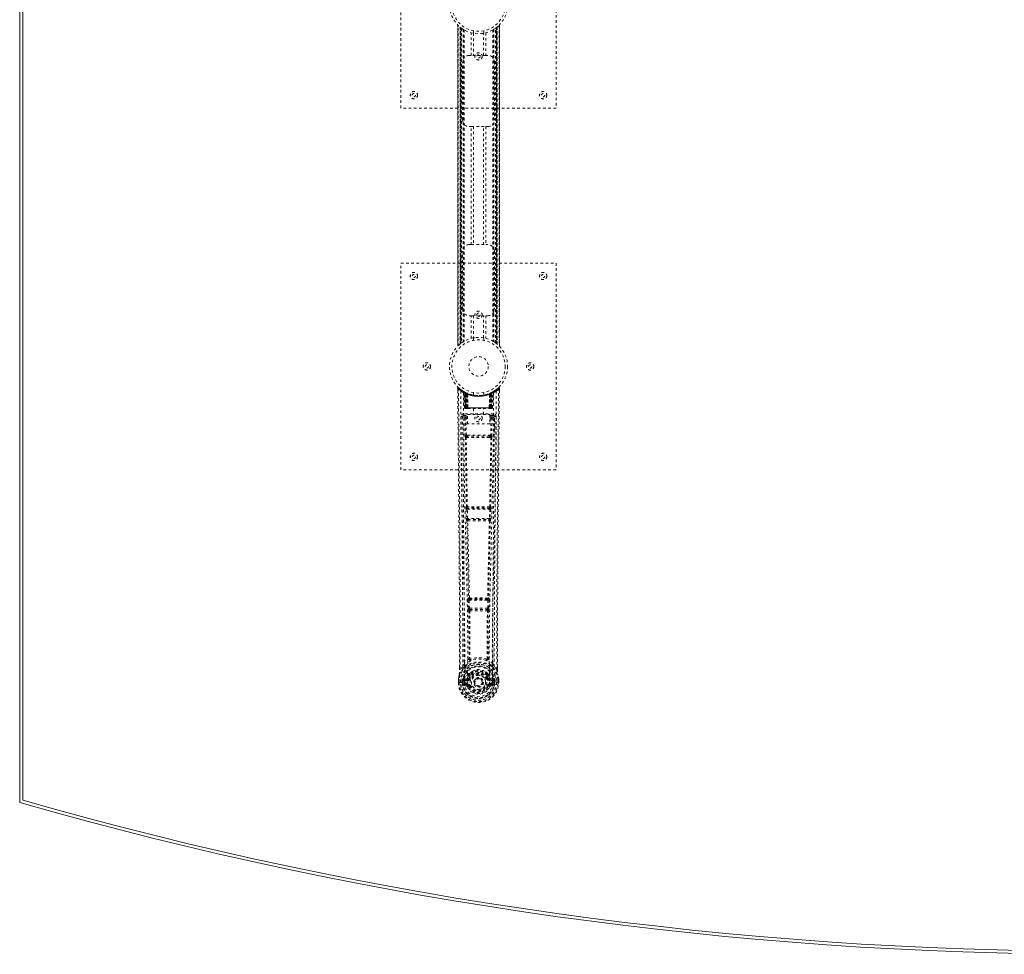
# Model space of a CAD drawing. Header units: inches. Extents: x 20.7 to 104.2, y 28.9 to 88.4.
# Tile 1 of 4: x 20.7 to 58.7, y 28.9 to 65. Entities that reach past the tile are written whole.
import ezdxf

# ---------------------------------------------------------------- set-up
doc = ezdxf.new("R2010")
doc.units = ezdxf.units.IN
doc.header["$MEASUREMENT"] = 0
doc.linetypes.add('SLD-Dashed', pattern=[0.075, 0.05, -0.025])
doc.linetypes.add('SLD-Solid', pattern=[0])

msp = doc.modelspace()

# ---------------------------------------------------------------- linework, layer by layer
at = {"color": 7, "linetype": 'SLD-Solid', "lineweight": 15}
for p, q in [((20.658, 34.752), (20.658, 82.502)), ((20.776, 34.841), (20.776, 82.413)), ((20.776, 82.413), (20.776, 34.841))]:
    msp.add_line(p, q, dxfattribs=at)
at = {"color": 7, "linetype": 'SLD-Dashed', "lineweight": 0}
for p, q in [((35.408, 61.627), (35.408, 69.627)), ((41.408, 69.627), (41.408, 61.627)), ((37.603, 64.842), (37.603, 52.412)), ((37.603, 52.413), (37.603, 64.841)), ((37.603, 64.841), (37.604, 64.84)), ((37.603, 64.84), (37.603, 52.413)), ((37.615, 52.425), (37.615, 64.829)), ((37.698, 64.754), (37.693, 64.758)), ((37.693, 52.495), (37.693, 64.758)), ((37.693, 64.758), (37.693, 52.495)), ((37.698, 64.754), (37.698, 52.499)), ((37.699, 64.753), (37.699, 52.5)), ((37.738, 64.723), (37.702, 64.751)), ((37.702, 52.503), (37.702, 64.751)), ((37.702, 64.751), (37.702, 52.503)), ((39.114, 64.751), (39.114, 52.503)), ((39.114, 52.503), (39.114, 64.751)), ((39.123, 64.758), (39.118, 64.754)), ((39.118, 52.499), (39.118, 64.754)), ((39.123, 64.758), (39.123, 52.495)), ((39.123, 52.495), (39.123, 64.758)), ((39.201, 64.829), (39.201, 52.425)), ((39.213, 52.411), (39.213, 64.842)), ((39.213, 64.841), (39.213, 52.413)), ((39.213, 52.413), (39.213, 64.84)), ((37.713, 52.512), (37.713, 64.742)), ((37.718, 52.515), (37.718, 64.739)), ((37.72, 64.737), (37.72, 52.517)), ((37.722, 64.735), (37.722, 52.518)), ((37.744, 64.719), (37.744, 52.535)), ((37.81, 64.674), (37.805, 64.677)), ((37.81, 64.674), (37.81, 52.58)), ((37.835, 64.659), (37.835, 52.595)), ((37.853, 64.648), (37.853, 52.605)), ((38.127, 63.662), (38.127, 64.538)), ((38.208, 64.616), (38.208, 64.519)), ((38.211, 64.519), (38.211, 63.662)), ((38.606, 63.662), (38.606, 64.519)), ((38.608, 64.519), (38.608, 64.616)), ((38.69, 64.538), (38.69, 63.662)), ((38.963, 64.648), (38.963, 52.605)), ((38.981, 64.659), (38.981, 52.595)), ((39.006, 64.674), (39.006, 52.58)), ((39.064, 52.541), (39.064, 64.713)), ((39.094, 52.518), (39.094, 64.735)), ((39.097, 52.517), (39.097, 64.737)), ((39.098, 64.739), (39.098, 52.515)), ((39.1, 64.739), (39.1, 52.514)), ((39.109, 52.507), (39.109, 64.747)), ((38.043, 63.662), (38.127, 63.662)), ((38.69, 63.662), (38.127, 63.662)), ((38.69, 63.662), (38.773, 63.662)), ((37.793, 61.162), (37.793, 63.412)), ((39.023, 63.412), (39.023, 61.162)), ((41.408, 61.627), (35.408, 61.627)), ((38.127, 60.912), (38.043, 60.912)), ((38.127, 56.342), (38.127, 60.912)), ((38.127, 60.912), (38.69, 60.912)), ((38.211, 60.912), (38.211, 56.342)), ((38.606, 56.342), (38.606, 60.912)), ((38.69, 60.912), (38.69, 56.342)), ((38.773, 60.912), (38.69, 60.912)), ((37.793, 53.842), (37.793, 56.092)), ((38.043, 56.342), (38.127, 56.342)), ((38.127, 56.342), (38.69, 56.342)), ((38.69, 56.342), (38.773, 56.342)), ((39.023, 56.092), (39.023, 53.842)), ((35.408, 55.627), (41.408, 55.627)), ((35.408, 47.627), (35.408, 55.627)), ((41.408, 55.627), (41.408, 47.627)), ((38.127, 53.592), (38.043, 53.592)), ((38.127, 52.716), (38.127, 53.592)), ((38.127, 53.592), (38.69, 53.592)), ((38.211, 53.592), (38.211, 52.734)), ((38.606, 52.734), (38.606, 53.592)), ((38.69, 53.592), (38.69, 52.716)), ((38.773, 53.592), (38.69, 53.592)), ((38.208, 52.734), (38.208, 52.638)), ((38.608, 52.638), (38.608, 52.734)), ((39.006, 52.58), (39.011, 52.576)), ((37.693, 52.495), (37.698, 52.499)), ((39.078, 52.53), (39.114, 52.503)), ((39.213, 52.413), (39.212, 52.413)), ((37.601, 50.768), (37.602, 50.684)), ((37.839, 50.653), (37.826, 50.661)), ((38.99, 50.661), (38.977, 50.653)), ((39.054, 50.703), (38.994, 50.666)), ((39.165, 50.791), (39.063, 50.71)), ((39.215, 50.768), (39.185, 50.769)), ((39.214, 50.683), (39.215, 50.768)), ((37.854, 50.628), (37.841, 50.637)), ((37.862, 50.031), (37.841, 50.637)), ((37.875, 50.031), (37.854, 50.628)), ((37.924, 50.609), (37.858, 50.643)), ((37.873, 50.621), (37.896, 50.027)), ((37.941, 50.582), (37.873, 50.618)), ((37.893, 50.031), (37.873, 50.618)), ((37.9, 50.588), (37.913, 50.614)), ((37.9, 50.588), (37.901, 50.031)), ((37.906, 50.585), (37.9, 50.588)), ((37.906, 50.585), (37.918, 50.611)), ((37.906, 50.031), (37.906, 50.585)), ((37.913, 50.614), (37.918, 50.611)), ((37.914, 50.581), (37.926, 50.608)), ((37.914, 50.031), (37.914, 50.581)), ((37.918, 50.579), (37.93, 50.606)), ((37.918, 50.579), (37.918, 50.031)), ((37.925, 50.608), (37.924, 50.609)), ((37.93, 50.606), (37.926, 50.608)), ((37.932, 50.573), (37.944, 50.599)), ((37.932, 50.573), (37.933, 50.031)), ((37.936, 50.571), (37.948, 50.598)), ((37.936, 50.031), (37.936, 50.571)), ((37.941, 50.582), (37.942, 50.582)), ((37.96, 50.031), (37.941, 50.582)), ((37.942, 50.582), (37.962, 50.031)), ((37.944, 50.599), (37.948, 50.598)), ((37.987, 50.553), (37.985, 50.554)), ((37.99, 50.029), (37.985, 50.554)), ((37.987, 50.553), (37.992, 50.031)), ((37.991, 50.579), (37.988, 50.58)), ((38.208, 50.616), (38.208, 50.519)), ((38.608, 50.519), (38.608, 50.616)), ((38.824, 50.031), (38.829, 50.553)), ((38.828, 50.581), (38.825, 50.579)), ((38.831, 50.554), (38.826, 50.029)), ((38.831, 50.554), (38.829, 50.553)), ((38.855, 50.031), (38.874, 50.582)), ((38.875, 50.582), (38.856, 50.031)), ((38.868, 50.598), (38.88, 50.571)), ((38.872, 50.599), (38.898, 50.612)), ((38.872, 50.599), (38.884, 50.573)), ((38.874, 50.582), (38.875, 50.582)), ((38.943, 50.618), (38.875, 50.582)), ((38.88, 50.571), (38.88, 50.031)), ((38.883, 50.031), (38.884, 50.573)), ((38.89, 50.608), (38.886, 50.606)), ((38.886, 50.606), (38.898, 50.579)), ((38.89, 50.608), (38.902, 50.581)), ((38.892, 50.609), (38.891, 50.608)), ((38.958, 50.643), (38.892, 50.609)), ((38.898, 50.611), (38.903, 50.614)), ((38.898, 50.611), (38.911, 50.585)), ((38.898, 50.031), (38.898, 50.579)), ((38.902, 50.581), (38.902, 50.031)), ((38.903, 50.614), (38.912, 50.618)), ((38.903, 50.614), (38.916, 50.588)), ((38.916, 50.588), (38.911, 50.585)), ((38.911, 50.585), (38.911, 50.031)), ((38.916, 50.031), (38.916, 50.588)), ((38.92, 50.027), (38.943, 50.621)), ((38.923, 50.031), (38.943, 50.618)), ((38.936, 50.612), (38.931, 50.613)), ((38.941, 50.031), (38.962, 50.628)), ((38.954, 50.031), (38.976, 50.637)), ((38.976, 50.637), (38.962, 50.628)), ((37.862, 50.031), (37.875, 50.031)), ((37.901, 50.031), (37.862, 50.031)), ((37.875, 50.031), (37.914, 50.031)), ((37.888, 50.003), (37.892, 50.002)), ((37.893, 50.031), (37.96, 50.031)), ((37.894, 50.002), (37.893, 50.002)), ((37.901, 50.002), (37.906, 50.002)), ((37.905, 50.002), (37.915, 50.002)), ((38.911, 50.031), (37.906, 50.031)), ((37.915, 50.002), (37.919, 50.002)), ((37.918, 50.031), (38.898, 50.031)), ((37.923, 50.002), (37.99, 50.002)), ((37.933, 50.031), (37.936, 50.031)), ((38.88, 50.031), (37.936, 50.031)), ((37.962, 50.031), (37.96, 50.031)), ((37.99, 50.029), (37.992, 50.031)), ((37.992, 50.031), (38.824, 50.031)), ((37.992, 50.002), (38.824, 50.002)), ((38.213, 50.002), (38.213, 49.769)), ((38.603, 49.769), (38.603, 50.002)), ((38.824, 50.031), (38.826, 50.029)), ((38.826, 50.002), (38.893, 50.002)), ((38.856, 50.031), (38.855, 50.031)), ((38.856, 50.031), (38.923, 50.031)), ((38.88, 50.031), (38.883, 50.031)), ((38.897, 50.002), (38.901, 50.002)), ((38.901, 50.002), (38.911, 50.002)), ((38.902, 50.031), (38.941, 50.031)), ((38.91, 50.002), (38.915, 50.002)), ((38.915, 50.002), (38.915, 50.004)), ((38.954, 50.031), (38.916, 50.031)), ((38.923, 50.002), (38.922, 50.002)), ((38.924, 50.002), (38.928, 50.002)), ((38.941, 50.031), (38.954, 50.031)), ((37.795, 49.705), (37.791, 49.687)), ((37.792, 49.695), (37.792, 49.685)), ((37.792, 49.685), (37.792, 49.683)), ((37.792, 49.684), (37.799, 48.87)), ((37.836, 49.793), (37.836, 49.733)), ((38.98, 49.793), (37.836, 49.793)), ((37.836, 49.733), (37.984, 49.733)), ((37.884, 49.63), (37.891, 48.97)), ((37.884, 49.63), (37.929, 49.63)), ((37.929, 49.675), (37.929, 49.63)), ((37.984, 49.675), (37.929, 49.675)), ((37.936, 48.97), (37.929, 49.63)), ((37.984, 49.63), (37.929, 49.63)), ((37.984, 49.769), (38.845, 49.769)), ((37.984, 49.403), (37.984, 49.769)), ((38.845, 49.769), (38.845, 49.403)), ((38.845, 49.733), (38.98, 49.733)), ((38.845, 49.675), (38.888, 49.675)), ((38.845, 49.63), (38.888, 49.63)), ((38.888, 49.63), (38.881, 48.97)), ((38.888, 49.675), (38.888, 49.63)), ((38.932, 49.63), (38.925, 48.97)), ((38.98, 49.733), (38.98, 49.793)), ((39.017, 48.87), (39.024, 49.684)), ((39.025, 49.687), (39.021, 49.705)), ((39.024, 49.685), (39.024, 49.695)), ((39.024, 49.683), (39.024, 49.685)), ((38.845, 49.403), (37.984, 49.403)), ((37.933, 48.88), (37.982, 48.879)), ((38.881, 48.97), (37.936, 48.97)), ((37.992, 48.926), (37.945, 48.926)), ((38.824, 48.926), (37.992, 48.926)), ((38.872, 48.926), (38.824, 48.926)), ((38.834, 48.879), (38.883, 48.88)), ((41.408, 47.627), (35.408, 47.627)), ((37.928, 46.099), (37.939, 45.746)), ((37.941, 46.191), (37.935, 46.189)), ((37.973, 46.1), (38.843, 46.1)), ((37.984, 45.748), (37.973, 46.1)), ((37.98, 46.145), (37.986, 46.148)), ((38.836, 46.145), (37.98, 46.145)), ((38.83, 46.148), (38.836, 46.145)), ((38.843, 46.1), (38.833, 45.748)), ((38.881, 46.189), (38.875, 46.191)), ((38.888, 46.099), (38.877, 45.746)), ((38.833, 45.748), (37.984, 45.748)), ((37.952, 45.656), (37.953, 45.656)), ((37.997, 45.702), (37.997, 45.703)), ((37.997, 45.703), (38.819, 45.703)), ((38.819, 45.703), (38.819, 45.702)), ((38.863, 45.656), (38.864, 45.656)), ((38.02, 42.67), (38.008, 42.666)), ((38.796, 42.67), (38.808, 42.666)), ((37.998, 42.577), (38.01, 42.268)), ((38.042, 42.578), (38.774, 42.578)), ((38.054, 42.269), (38.042, 42.578)), ((38.052, 42.623), (38.065, 42.627)), ((38.764, 42.623), (38.052, 42.623)), ((38.751, 42.627), (38.764, 42.623)), ((38.774, 42.578), (38.762, 42.269)), ((38.819, 42.577), (38.807, 42.268)), ((38.01, 42.268), (38.012, 42.234)), ((38.028, 42.178), (38.029, 42.177)), ((38.762, 42.269), (38.054, 42.269)), ((38.073, 42.224), (38.072, 42.225)), ((38.072, 42.225), (38.744, 42.225)), ((38.744, 42.225), (38.743, 42.224)), ((38.787, 42.177), (38.788, 42.178)), ((38.807, 42.268), (38.804, 42.234)), ((37.797, 40.012), (37.701, 39.896)), ((37.797, 40.012), (37.857, 40.124)), ((38.96, 40.124), (39.019, 40.012)), ((39.115, 39.896), (39.019, 40.012)), ((39.144, 39.896), (39.143, 39.997)), ((39.145, 39.895), (39.145, 39.997)), ((37.671, 39.895), (37.671, 39.984)), ((37.673, 39.985), (37.673, 39.896)), ((38.037, 39.708), (38.036, 39.686)), ((38.044, 39.736), (38.055, 39.754)), ((38.06, 39.703), (38.06, 39.681)), ((38.756, 39.681), (38.756, 39.703)), ((38.761, 39.754), (38.773, 39.736)), ((38.779, 39.708), (38.78, 39.686)), ((37.628, 39.396), (37.629, 39.513)), ((37.628, 39.396), (37.632, 39.396)), ((37.629, 39.517), (37.629, 39.513)), ((37.63, 39.513), (37.63, 39.395)), ((37.632, 39.396), (37.686, 39.396)), ((37.659, 39.513), (37.658, 39.397)), ((37.686, 39.396), (37.709, 39.396)), ((37.709, 39.396), (37.714, 39.396)), ((37.714, 39.396), (37.865, 39.396)), ((37.78, 39.469), (37.78, 39.47)), ((37.78, 39.397), (37.78, 39.469)), ((37.78, 39.397), (37.78, 39.397)), ((37.809, 39.468), (37.809, 39.397)), ((37.815, 39.397), (37.809, 39.397)), ((37.81, 39.469), (37.815, 39.488)), ((37.815, 39.488), (37.815, 39.475)), ((37.815, 39.475), (37.815, 39.397)), ((37.824, 39.516), (37.821, 39.512)), ((37.824, 39.516), (37.835, 39.527)), ((37.833, 39.276), (37.951, 39.252)), ((37.95, 39.548), (37.835, 39.527)), ((37.835, 39.527), (37.835, 39.527)), ((37.835, 39.527), (37.835, 39.527)), ((37.85, 39.494), (37.979, 39.519)), ((37.85, 39.494), (37.85, 39.464)), ((37.979, 39.494), (37.85, 39.494)), ((37.979, 39.464), (37.85, 39.464)), ((37.863, 39.342), (37.863, 39.312)), ((37.863, 39.342), (37.979, 39.342)), ((37.979, 39.291), (37.863, 39.312)), ((37.863, 39.312), (37.979, 39.312)), ((37.865, 39.396), (37.865, 39.396)), ((37.979, 39.519), (37.979, 39.494)), ((37.979, 39.464), (37.979, 39.494)), ((37.979, 39.342), (37.979, 39.312)), ((37.979, 39.291), (37.979, 39.312)), ((38.027, 39.548), (38.034, 39.56)), ((38.034, 39.56), (38.061, 39.548)), ((38.039, 39.248), (38.035, 39.256)), ((38.061, 39.257), (38.039, 39.248)), ((38.252, 39.403), (38.252, 39.418)), ((38.252, 39.394), (38.252, 39.403)), ((38.755, 39.548), (38.782, 39.56)), ((38.777, 39.248), (38.755, 39.257)), ((38.781, 39.256), (38.777, 39.248)), ((38.832, 39.225), (38.777, 39.248)), ((38.782, 39.56), (38.789, 39.548)), ((38.837, 39.519), (38.966, 39.494)), ((38.837, 39.519), (38.837, 39.494)), ((38.966, 39.494), (38.837, 39.494)), ((38.837, 39.464), (38.837, 39.494)), ((38.966, 39.464), (38.837, 39.464)), ((38.837, 39.342), (38.837, 39.312)), ((38.837, 39.342), (38.953, 39.342)), ((38.953, 39.312), (38.837, 39.291)), ((38.837, 39.291), (38.837, 39.312)), ((38.837, 39.312), (38.953, 39.312)), ((38.865, 39.252), (38.984, 39.276)), ((38.981, 39.527), (38.866, 39.548)), ((38.951, 39.396), (39.102, 39.396)), ((38.953, 39.312), (38.953, 39.342)), ((38.966, 39.464), (38.966, 39.494)), ((38.981, 39.527), (38.992, 39.516)), ((38.995, 39.512), (38.992, 39.516)), ((39.001, 39.488), (39.001, 39.475)), ((39.006, 39.469), (39.001, 39.488)), ((39.001, 39.475), (39.001, 39.397)), ((39.001, 39.397), (39.007, 39.397)), ((39.036, 39.47), (39.007, 39.468)), ((39.007, 39.397), (39.007, 39.468)), ((39.036, 39.47), (39.036, 39.469)), ((39.036, 39.469), (39.037, 39.397)), ((39.102, 39.396), (39.108, 39.396)), ((39.108, 39.396), (39.131, 39.396)), ((39.131, 39.396), (39.184, 39.396)), ((39.158, 39.397), (39.158, 39.513)), ((39.184, 39.396), (39.188, 39.396)), ((39.187, 39.395), (39.186, 39.513)), ((39.187, 39.513), (39.187, 39.517)), ((39.188, 39.396), (39.187, 39.513))]:
    msp.add_line(p, q, dxfattribs=at)
at = {"color": 7, "linetype": 'SLD-Dashed', "lineweight": 0, "flags": 128}
for points in [[(37.713, 64.742), (37.703, 64.751), (37.697, 64.755)], [(38.214, 64.519), (38.212, 64.519), (38.211, 64.519)], [(38.606, 64.519), (38.595, 64.517), (38.586, 64.516)], [(38.211, 52.734), (38.222, 52.736), (38.247, 52.74)], [(38.602, 52.735), (38.604, 52.735), (38.606, 52.734)], [(37.698, 52.499), (37.704, 52.504), (37.713, 52.512)], [(37.601, 50.768), (37.602, 50.768), (37.604, 50.768), (37.61, 50.769), (37.62, 50.769), (37.625, 50.768), (37.631, 50.769)], [(37.671, 39.984), (37.669, 42.613), (37.651, 45.331), (37.627, 48.049), (37.601, 50.768)], [(37.65, 50.788), (37.643, 50.792), (37.635, 50.795), (37.626, 50.795), (37.618, 50.794), (37.612, 50.79), (37.606, 50.785), (37.603, 50.778), (37.602, 50.771)], [(37.631, 50.769), (37.639, 50.777), (37.646, 50.784), (37.65, 50.789), (37.651, 50.791)], [(37.701, 39.896), (37.702, 40.635), (37.702, 41.415), (37.7, 42.238), (37.696, 43.103), (37.692, 43.9), (37.686, 44.73), (37.685, 44.92), (37.683, 45.113), (37.682, 45.307), (37.681, 45.44), (37.68, 45.57), (37.678, 45.705), (37.677, 45.847), (37.673, 46.3), (37.669, 46.805), (37.663, 47.36), (37.66, 47.711), (37.656, 48.084), (37.653, 48.486), (37.649, 48.862), (37.644, 49.353), (37.64, 49.789), (37.637, 50.17), (37.634, 50.497), (37.631, 50.769)], [(37.72, 50.675), (37.726, 49.084), (37.744, 47.495), (37.774, 45.908), (37.812, 44.326), (37.842, 43.086), (37.865, 41.85), (37.875, 40.62), (37.865, 39.396)], [(39.096, 50.675), (39.091, 49.084), (39.072, 47.495), (39.042, 45.908), (39.004, 44.326), (38.974, 43.086), (38.951, 41.85), (38.941, 40.62), (38.951, 39.396)], [(39.115, 39.896), (39.114, 40.71), (39.114, 41.559), (39.117, 42.443), (39.12, 43.245), (39.123, 43.763), (39.127, 44.305), (39.131, 44.871), (39.136, 45.434), (39.14, 45.922), (39.145, 46.569), (39.152, 47.257), (39.159, 47.987), (39.165, 48.663), (39.185, 50.769)], [(39.145, 39.997), (39.147, 42.613), (39.165, 45.329), (39.189, 48.051), (39.215, 50.768)], [(39.212, 50.768), (39.21, 50.776), (39.207, 50.784), (39.201, 50.79), (39.195, 50.795), (39.188, 50.798), (39.181, 50.798), (39.173, 50.796), (39.167, 50.792)], [(37.829, 50.619), (37.835, 49.033), (37.856, 47.448), (37.889, 45.866), (37.929, 44.287), (37.961, 43.05), (37.985, 41.816), (37.995, 40.588), (37.982, 39.366)], [(37.834, 50.654), (37.841, 50.643), (37.845, 50.629)], [(37.841, 50.642), (37.842, 50.637), (37.842, 50.635)], [(37.872, 50.625), (37.873, 50.619), (37.873, 50.618)], [(37.874, 50.634), (37.88, 50.63), (37.913, 50.614)], [(38.987, 50.619), (38.981, 49.033), (38.96, 47.448), (38.927, 45.866), (38.887, 44.287), (38.855, 43.05), (38.831, 41.816), (38.822, 40.588), (38.834, 39.366)], [(37.933, 50.031), (37.925, 50.031), (37.917, 50.031), (37.91, 50.031), (37.904, 50.031), (37.899, 50.031), (37.896, 50.031), (37.894, 50.031), (37.893, 50.031)], [(37.893, 50.031), (37.894, 50.024), (37.895, 50.022)], [(37.907, 50.002), (37.907, 50.002), (37.908, 50.002), (37.911, 50.003), (37.915, 50.004)], [(37.922, 50.002), (37.924, 50.002), (37.925, 50.002)], [(37.962, 50.031), (37.965, 50.021), (37.972, 50.012)], [(37.99, 50.029), (37.975, 50.015), (37.972, 50.012)], [(38.826, 50.029), (38.841, 50.015), (38.844, 50.012)], [(38.844, 50.012), (38.851, 50.021), (38.855, 50.031)], [(38.923, 50.031), (38.922, 50.031), (38.921, 50.031), (38.917, 50.031), (38.912, 50.031), (38.906, 50.031), (38.899, 50.031), (38.891, 50.031), (38.883, 50.031)], [(38.902, 50.004), (38.906, 50.003), (38.908, 50.002), (38.909, 50.002), (38.909, 50.002)], [(37.731, 49.687), (37.735, 49.311), (37.739, 48.882), (37.744, 48.412), (37.748, 47.987), (37.75, 47.765), (37.752, 47.542), (37.754, 47.32), (37.757, 47.067), (37.759, 46.812), (37.761, 46.565), (37.766, 46.061), (37.77, 45.593), (37.774, 45.161), (37.778, 44.739), (37.781, 44.249), (37.787, 43.408), (37.792, 42.56), (37.796, 41.682), (37.797, 40.828), (37.797, 40.012)], [(37.791, 49.687), (37.815, 49.659), (37.884, 49.63)], [(37.791, 49.687), (37.822, 46.499), (37.848, 43.311), (37.857, 40.124)], [(37.929, 49.675), (37.86, 49.704), (37.836, 49.733)], [(38.98, 49.733), (38.957, 49.704), (38.888, 49.675)], [(38.932, 49.63), (38.928, 49.63), (38.918, 49.63), (38.904, 49.63), (38.888, 49.63)], [(38.932, 49.63), (39.001, 49.659), (39.022, 49.684)], [(38.96, 40.124), (38.968, 43.311), (38.994, 46.499), (39.025, 49.687)], [(39.019, 40.012), (39.019, 40.752), (39.02, 41.524), (39.023, 42.327), (39.027, 43.093), (39.032, 43.868), (39.038, 44.644), (39.044, 45.4), (39.051, 46.126), (39.057, 46.801), (39.064, 47.558), (39.071, 48.267), (39.078, 48.965), (39.085, 49.687)], [(37.936, 48.97), (37.92, 48.97), (37.906, 48.97), (37.895, 48.97), (37.891, 48.97)], [(37.9, 48.882), (37.917, 47.536), (37.941, 46.191)], [(37.975, 46.189), (37.95, 47.534), (37.933, 48.88)], [(38.834, 48.879), (38.623, 48.879), (38.408, 48.879), (38.194, 48.879), (37.982, 48.879)], [(38.824, 48.926), (38.62, 48.926), (38.414, 48.926), (38.202, 48.926), (37.992, 48.926)], [(38.883, 48.88), (38.866, 47.534), (38.841, 46.189)], [(38.872, 48.926), (38.888, 48.922), (38.899, 48.915)], [(38.916, 48.882), (38.899, 47.536), (38.875, 46.191)], [(38.925, 48.97), (38.921, 48.97), (38.911, 48.97), (38.896, 48.97), (38.881, 48.97)], [(37.973, 46.1), (37.965, 46.1), (37.957, 46.1), (37.949, 46.099), (37.943, 46.099), (37.937, 46.099), (37.933, 46.099), (37.93, 46.099), (37.928, 46.099)], [(38.888, 46.099), (38.886, 46.099), (38.883, 46.099), (38.879, 46.099), (38.873, 46.099), (38.867, 46.099), (38.859, 46.1), (38.852, 46.1), (38.843, 46.1)], [(37.984, 45.748), (37.975, 45.747), (37.968, 45.747), (37.96, 45.747), (37.954, 45.747), (37.948, 45.746), (37.944, 45.746), (37.941, 45.746), (37.939, 45.746)], [(37.939, 45.746), (37.941, 45.713), (37.941, 45.711)], [(38.877, 45.746), (38.876, 45.746), (38.872, 45.746), (38.868, 45.746), (38.862, 45.747), (38.856, 45.747), (38.849, 45.747), (38.841, 45.747), (38.833, 45.748)], [(38.877, 45.746), (38.875, 45.713), (38.875, 45.711)], [(37.953, 45.656), (37.988, 44.161), (38.02, 42.67)], [(38.056, 42.666), (38.023, 44.157), (37.987, 45.653)], [(38.829, 45.653), (38.793, 44.157), (38.76, 42.666)], [(38.863, 45.656), (38.828, 44.161), (38.796, 42.67)], [(38.859, 45.676), (38.86, 45.674), (38.863, 45.656)], [(38.042, 42.578), (38.034, 42.578), (38.026, 42.578), (38.019, 42.577), (38.013, 42.577), (38.007, 42.577), (38.003, 42.577), (37.999, 42.577), (37.998, 42.577)], [(38.042, 42.578), (38.042, 42.587), (38.042, 42.595), (38.044, 42.609), (38.047, 42.619), (38.052, 42.623)], [(38.764, 42.623), (38.769, 42.619), (38.773, 42.609), (38.774, 42.595), (38.775, 42.587), (38.774, 42.578)], [(38.819, 42.577), (38.817, 42.577), (38.813, 42.577), (38.809, 42.577), (38.803, 42.577), (38.797, 42.577), (38.79, 42.578), (38.782, 42.578), (38.774, 42.578)], [(38.054, 42.269), (38.046, 42.269), (38.038, 42.269), (38.031, 42.269), (38.025, 42.268), (38.019, 42.268), (38.015, 42.268), (38.012, 42.268), (38.01, 42.268)], [(38.029, 42.177), (38.04, 41.246), (38.04, 40.317)], [(38.065, 42.172), (38.075, 41.24), (38.076, 40.31)], [(38.74, 40.31), (38.741, 41.24), (38.751, 42.172)], [(38.762, 42.269), (38.761, 42.261), (38.76, 42.252), (38.755, 42.238), (38.75, 42.228), (38.747, 42.226), (38.745, 42.225), (38.744, 42.225)], [(38.807, 42.268), (38.802, 42.268), (38.791, 42.268), (38.777, 42.269), (38.762, 42.269)], [(38.787, 42.177), (38.777, 41.246), (38.776, 40.317)], [(38.038, 40.308), (37.941, 40.222), (37.857, 40.124)], [(37.95, 40.075), (37.944, 40.069), (37.935, 40.06)], [(38.038, 40.308), (38.04, 40.298), (38.045, 40.289), (38.051, 40.283), (38.059, 40.28), (38.067, 40.28), (38.074, 40.283), (38.081, 40.29), (38.086, 40.299)], [(38.076, 40.31), (38.076, 40.308), (38.077, 40.306), (38.08, 40.303), (38.086, 40.299)], [(38.73, 40.299), (38.737, 40.303), (38.739, 40.306), (38.74, 40.308), (38.74, 40.31)], [(38.73, 40.299), (38.735, 40.29), (38.742, 40.283), (38.75, 40.28), (38.758, 40.28), (38.765, 40.283), (38.771, 40.289), (38.776, 40.298), (38.778, 40.308)], [(38.96, 40.124), (38.875, 40.222), (38.778, 40.308)], [(38.881, 40.06), (38.872, 40.069), (38.867, 40.075)], [(37.659, 39.694), (37.643, 39.615), (37.629, 39.517)], [(37.629, 39.513), (37.642, 39.608), (37.658, 39.683)], [(37.659, 39.694), (37.658, 39.688), (37.658, 39.683)], [(37.839, 39.972), (37.739, 39.848), (37.659, 39.694)], [(37.701, 39.896), (37.695, 39.896), (37.689, 39.896), (37.683, 39.896), (37.678, 39.896), (37.674, 39.896), (37.672, 39.896), (37.671, 39.895), (37.671, 39.895)], [(38.036, 39.686), (38.006, 39.635), (37.977, 39.571)], [(38.181, 39.839), (38.13, 39.813), (38.055, 39.754)], [(38.761, 39.754), (38.686, 39.813), (38.635, 39.839)], [(38.782, 39.56), (38.756, 39.62), (38.727, 39.668)], [(38.78, 39.686), (38.811, 39.635), (38.839, 39.571)], [(38.977, 39.972), (39.077, 39.848), (39.157, 39.694)], [(39.145, 39.895), (39.145, 39.895), (39.144, 39.896), (39.142, 39.896), (39.138, 39.896), (39.133, 39.896), (39.127, 39.896), (39.121, 39.896), (39.115, 39.896)], [(39.159, 39.683), (39.158, 39.688), (39.157, 39.694)], [(39.187, 39.517), (39.175, 39.605), (39.157, 39.694)], [(39.187, 39.513), (39.174, 39.608), (39.159, 39.683)], [(37.658, 39.397), (37.652, 39.397), (37.646, 39.397), (37.64, 39.396), (37.635, 39.396), (37.632, 39.396), (37.629, 39.396), (37.628, 39.396), (37.628, 39.396)], [(37.629, 39.517), (37.63, 39.517), (37.632, 39.516), (37.635, 39.516), (37.638, 39.515), (37.643, 39.515), (37.648, 39.514), (37.653, 39.513), (37.659, 39.513)], [(37.629, 39.513), (37.629, 39.513), (37.63, 39.513), (37.632, 39.513), (37.636, 39.513), (37.64, 39.513), (37.646, 39.513), (37.652, 39.513), (37.659, 39.513)], [(37.78, 39.47), (37.79, 39.469), (37.799, 39.469), (37.806, 39.468), (37.809, 39.468)], [(37.809, 39.397), (37.806, 39.397), (37.799, 39.397), (37.79, 39.397), (37.78, 39.397)], [(37.809, 39.468), (37.81, 39.468), (37.81, 39.469)], [(37.85, 39.464), (37.831, 39.467), (37.815, 39.475)], [(37.82, 39.324), (37.84, 39.337), (37.863, 39.342)], [(37.977, 39.571), (37.964, 39.553), (37.95, 39.548)], [(38.834, 39.366), (38.828, 39.288), (38.806, 39.213), (38.766, 39.143), (38.713, 39.082), (38.647, 39.033), (38.572, 38.996), (38.492, 38.974), (38.408, 38.966), (38.324, 38.974), (38.244, 38.996), (38.169, 39.033), (38.104, 39.082), (38.05, 39.143), (38.011, 39.213), (37.988, 39.288), (37.982, 39.366)], [(38.089, 39.537), (38.084, 39.539), (38.079, 39.541), (38.074, 39.543), (38.07, 39.545), (38.066, 39.546), (38.064, 39.547), (38.062, 39.548), (38.061, 39.548)], [(38.089, 39.269), (38.084, 39.267), (38.079, 39.265), (38.074, 39.263), (38.07, 39.261), (38.066, 39.259), (38.064, 39.258), (38.062, 39.258), (38.061, 39.257)], [(38.354, 39.55), (38.396, 39.559), (38.412, 39.559)], [(38.727, 39.537), (38.732, 39.539), (38.737, 39.541), (38.742, 39.543), (38.746, 39.545), (38.75, 39.546), (38.752, 39.547), (38.754, 39.548), (38.755, 39.548)], [(38.727, 39.269), (38.732, 39.267), (38.737, 39.265), (38.742, 39.263), (38.746, 39.261), (38.75, 39.259), (38.752, 39.258), (38.754, 39.258), (38.755, 39.257)], [(38.839, 39.571), (38.852, 39.553), (38.866, 39.548)], [(38.953, 39.342), (38.977, 39.337), (38.996, 39.324)], [(39.001, 39.475), (38.985, 39.467), (38.966, 39.464)], [(39.006, 39.469), (39.007, 39.468), (39.007, 39.468)], [(39.187, 39.517), (39.186, 39.517), (39.184, 39.516), (39.181, 39.516), (39.178, 39.515), (39.173, 39.515), (39.168, 39.514), (39.163, 39.513), (39.158, 39.513)], [(39.158, 39.513), (39.164, 39.513), (39.17, 39.513), (39.176, 39.513), (39.18, 39.513), (39.184, 39.513), (39.186, 39.513), (39.188, 39.513), (39.187, 39.513)], [(39.188, 39.396), (39.188, 39.396), (39.187, 39.396), (39.184, 39.396), (39.181, 39.396), (39.176, 39.396), (39.171, 39.397), (39.164, 39.397), (39.158, 39.397)]]:
    msp.add_lwpolyline(points, dxfattribs=at)
at = {"color": 7, "linetype": 'SLD-Dashed', "lineweight": 0}
for centre, radius in [((38.408, 65.627), 1.125), ((38.408, 65.627), 1.03), ((38.408, 63.627), 0.141), ((38.408, 63.627), 0.0625), ((35.908, 62.127), 0.141), ((35.908, 62.127), 0.0625), ((40.908, 62.127), 0.141), ((40.908, 62.127), 0.0625), ((35.908, 55.127), 0.141), ((40.908, 55.127), 0.141), ((35.908, 55.127), 0.0625), ((40.908, 55.127), 0.0625), ((38.408, 53.627), 0.141), ((38.408, 53.627), 0.0625), ((38.408, 51.627), 1.125), ((38.408, 51.627), 1.03), ((38.408, 51.627), 0.376), ((36.408, 51.627), 0.14), ((36.408, 51.627), 0.0625), ((40.408, 51.627), 0.141), ((40.408, 51.627), 0.0625), ((38.408, 49.627), 0.141), ((38.408, 49.627), 0.0625), ((35.908, 48.127), 0.141), ((35.908, 48.127), 0.0625), ((40.908, 48.127), 0.141), ((40.908, 48.127), 0.0625), ((38.408, 39.403), 0.7), ((38.408, 39.403), 0.69), ((38.408, 39.403), 0.623), ((38.408, 39.403), 0.32), ((38.408, 39.403), 0.275), ((38.408, 39.403), 0.188), ((38.408, 39.403), 0.157), ((38.408, 39.403), 0.142), ((38.408, 39.403), 0.139), ((38.408, 39.403), 0.138)]:
    msp.add_circle(centre, radius, dxfattribs=at)
for centre, radius, start, end in [((38.471, 65.689), 1.214, 224.3398, 225.1481), ((38.373, 65.582), 1.068, 231.0729, 232.4386), ((38.392, 65.647), 1.151, 307.6073, 308.8747), ((38.429, 65.603), 1.093, 307.6194, 315.7576), ((38.391, 65.649), 1.153, 307.9403, 309.4438), ((38.408, 65.627), 1.125, 232.2637, 239.383), ((38.407, 65.626), 1.124, 237.8627, 240.4254), ((38.409, 65.626), 1.124, 299.5744, 302.1375), ((38.043, 63.412), 0.25, 90, 180), ((38.773, 63.412), 0.25, 0, 90), ((38.043, 61.162), 0.25, 180, 270), ((38.773, 61.162), 0.25, 270, 0), ((38.043, 56.092), 0.25, 90, 180), ((38.773, 56.092), 0.25, 0, 90), ((38.043, 53.842), 0.25, 180, 270), ((38.773, 53.842), 0.25, 270, 0), ((38.409, 51.625), 1.127, 119.5784, 122.1335), ((38.412, 51.633), 1.118, 57.8562, 60.4319), ((38.408, 51.627), 1.125, 52.2652, 59.3823), ((38.386, 51.652), 1.092, 127.614, 135.7629), ((38.397, 51.641), 1.107, 127.5853, 128.9021), ((38.388, 51.601), 1.158, 51.1297, 52.3894), ((38.308, 51.527), 1.266, 44.3572, 45.132), ((37.631, 50.769), 0.03, 47.848, 180.5292), ((38.402, 51.661), 1.2, 228.1041, 235.3369), ((38.408, 51.627), 1.158, 227.8714, 312.1369), ((38.404, 51.621), 1.12, 227.8958, 235.3632), ((37.75, 50.675), 0.03, 55.9279, 179.7336), ((38.394, 51.862), 1.366, 240.4187, 245.5467), ((38.408, 51.627), 1.127, 235.3416, 240.474), ((37.811, 50.635), 0.03, 1.9798, 58.9227), ((38.403, 51.618), 1.117, 238.9198, 239.808), ((37.791, 50.6), 0.0707, 31.4602, 58.8912), ((38.408, 51.627), 1.128, 299.5264, 304.6566), ((39.006, 50.635), 0.03, 121.088, 178.0095), ((38.423, 51.86), 1.364, 294.449, 299.5855), ((38.412, 51.621), 1.12, 304.6385, 312.1017), ((39.066, 50.675), 0.03, 0.2586, 124.0775), ((38.41, 51.667), 1.206, 304.6792, 311.8728), ((39.185, 50.769), 0.03, 359.4695, 132.1513), ((39.128, 50.738), 0.0643, 28.7316, 55.6703), ((37.87, 50.607), 0.0429, 114.1634, 162.9969), ((38.408, 51.659), 1.19, 240.8801, 299.1199), ((37.824, 50.627), 0.0299, 1.8981, 59.7031), ((38.327, 51.485), 0.965, 239.6287, 242.5153), ((38.418, 51.648), 1.153, 239.9238, 243.9573), ((38.398, 51.261), 0.837, 228.2585, 233.5281), ((38.408, 51.627), 1.127, 240.4732, 299.5268), ((38.385, 51.241), 0.811, 229.0934, 234.4531), ((37.843, 50.617), 0.03, 16.8797, 61.2388), ((37.843, 50.617), 0.0299, 1.8016, 60.7461), ((38.402, 51.614), 1.113, 240.7493, 245.7404), ((38.396, 51.25), 0.821, 230.3925, 235.5903), ((38.408, 51.626), 1.155, 244.2142, 295.7858), ((38.408, 51.626), 1.155, 244.9104, 295.0896), ((37.911, 50.582), 0.0297, 1.4735, 64.4787), ((37.913, 50.581), 0.0297, 1.4764, 64.5493), ((38.408, 51.626), 1.155, 245.8865, 294.1135), ((38.366, 51.181), 0.734, 234.7592, 238.7639), ((37.959, 50.57), 0.0311, 328.3237, 19.6376), ((37.958, 50.57), 0.0345, 328.9447, 15.169), ((38.408, 51.59), 1.12, 247.9256, 292.0744), ((38.858, 50.57), 0.0345, 164.832, 211.0445), ((38.857, 50.57), 0.031, 160.2249, 211.6852), ((38.452, 51.179), 0.731, 301.234, 305.2485), ((38.517, 51.391), 0.868, 293.5573, 295.4839), ((38.927, 50.505), 0.109, 91.2481, 120.4794), ((38.903, 50.581), 0.0297, 115.4507, 178.5236), ((38.905, 50.582), 0.0297, 115.5233, 178.5246), ((38.427, 51.24), 0.809, 304.3711, 309.6461), ((38.435, 51.236), 0.804, 305.5232, 310.9303), ((38.959, 50.486), 0.137, 89.408, 113.514), ((38.418, 51.261), 0.838, 306.475, 311.7406), ((38.973, 50.617), 0.0299, 119.2502, 178.1942), ((38.555, 51.373), 0.834, 298.7931, 300.3536), ((38.992, 50.627), 0.0299, 120.3019, 178.0969), ((38.946, 50.607), 0.0429, 17.0133, 65.8232), ((37.892, 50.032), 0.03, 181.9988, 269.9951), ((37.893, 50.032), 0.0305, 182.353, 249.3806), ((37.905, 50.032), 0.03, 181.9809, 246.5604), ((37.906, 50.033), 0.0315, 237.9447, 270.6795), ((37.923, 50.032), 0.03, 181.9302, 269.938), ((37.921, 49.891), 0.114, 100.0907, 103.9727), ((38.719, 50.027), 0.818, 179.7658, 181.6405), ((38.312, 50.024), 0.407, 178.9911, 183.0706), ((38.336, 50.024), 0.422, 179.0353, 182.9706), ((38.343, 50.024), 0.425, 179.0509, 182.9551), ((38.375, 50.024), 0.442, 179.0835, 182.8389), ((38.378, 50.024), 0.442, 179.0789, 182.8342), ((37.99, 50.032), 0.0299, 181.8008, 269.8108), ((37.992, 50.028), 0.0265, 218.3736, 269.3829), ((38.824, 50.028), 0.0266, 270.8027, 321.446), ((38.826, 50.032), 0.0299, 270.1893, 358.2037), ((38.435, 50.024), 0.446, 357.1813, 0.9056), ((38.442, 50.024), 0.442, 357.1658, 0.9211), ((38.888, 50.037), 0.0353, 261.812, 350.679), ((38.893, 50.032), 0.03, 270.0645, 358.0673), ((38.476, 50.024), 0.422, 357.0374, 0.9659), ((38.053, 50.028), 0.849, 358.4132, 0.2206), ((38.504, 50.024), 0.407, 356.9213, 0.9985), ((38.911, 50.033), 0.0314, 269.3019, 302.3815), ((38.894, 49.888), 0.118, 75.8798, 79.5824), ((38.911, 50.032), 0.03, 293.5023, 358.0113), ((38.924, 50.032), 0.03, 270.0048, 358.0058), ((38.923, 50.032), 0.0305, 290.7111, 357.6425), ((37.836, 49.688), 0.105, 89.9135, 180.6402), ((37.773, 46.827), 2.86, 89.64, 90.8418), ((37.836, 49.688), 0.045, 90.0224, 157.9872), ((37.929, 49.63), 0.0451, 90.4275, 180.3564), ((38.887, 49.63), 0.0451, 359.6144, 89.5765), ((38.98, 49.688), 0.105, 359.3659, 90.0803), ((38.98, 49.688), 0.045, 22.0107, 89.9768), ((39.043, 46.812), 2.875, 89.1624, 90.358), ((38.18, 48.957), 0.289, 177.3486, 195.0233), ((37.946, 48.881), 0.0456, 91.9238, 179), ((37.926, 49.138), 0.258, 264.2217, 271.5598), ((38.008, 48.887), 0.075, 148.0045, 184.807), ((38.012, 48.963), 0.0773, 174.5352, 208.3813), ((38.046, 48.89), 0.0652, 146.4388, 189.4343), ((38.77, 48.89), 0.0652, 350.5528, 33.5385), ((38.804, 48.963), 0.0773, 331.6217, 5.4606), ((38.807, 48.886), 0.0757, 355.3516, 31.8355), ((38.89, 49.138), 0.258, 268.4469, 275.7757), ((38.877, 48.883), 0.0384, 357.0771, 55.3643), ((38.636, 48.957), 0.289, 344.982, 2.6462), ((38.148, 46.126), 0.222, 163.6404, 187.1209), ((37.98, 46.19), 0.0451, 181.9441, 269.4404), ((37.986, 46.193), 0.0451, 181.9661, 269.4266), ((37.967, 46.324), 0.136, 258.8585, 273.2839), ((38.031, 46.114), 0.0601, 148.6009, 193.096), ((38.408, 10.055), 36.136, 89.3136, 90.6865), ((38.032, 46.182), 0.057, 172.6062, 216.4924), ((38.408, 13.125), 33.026, 89.2675, 90.7325), ((38.83, 46.193), 0.0451, 270.5802, 358.0286), ((38.785, 46.182), 0.0567, 323.3937, 7.5085), ((38.836, 46.19), 0.0451, 270.5553, 358.0602), ((38.785, 46.114), 0.0601, 346.892, 31.4111), ((38.849, 46.325), 0.136, 266.7424, 281.1118), ((38.668, 46.126), 0.222, 352.8819, 16.3598), ((38.059, 45.707), 0.118, 177.9901, 205.3629), ((38.046, 45.742), 0.0626, 174.4764, 218.4603), ((38.77, 45.742), 0.0626, 321.5425, 5.5207), ((38.757, 45.707), 0.118, 334.6466, 2.0163), ((37.997, 45.657), 0.0451, 90.6353, 181.6251), ((37.998, 45.657), 0.0451, 90.6367, 181.6266), ((37.979, 45.776), 0.123, 257.6603, 273.6565), ((38.056, 45.664), 0.0697, 146.9388, 189.0803), ((38.408, 79.227), 33.576, 269.2814, 270.7186), ((38.408, 79.051), 33.351, 269.2944, 270.7056), ((38.819, 45.657), 0.0451, 358.3765, 89.366), ((38.819, 45.659), 0.0433, 22.7805, 90.2169), ((38.76, 45.664), 0.0697, 350.9133, 33.0676), ((38.837, 45.778), 0.125, 266.4433, 282.2399), ((38.16, 42.604), 0.165, 157.6371, 189.4025), ((38.053, 42.668), 0.0451, 182.4899, 269.1367), ((38.066, 42.672), 0.0451, 182.5988, 269.107), ((38.05, 42.758), 0.092, 251.4663, 273.9895), ((38.408, 5.639), 37.028, 89.4553, 90.5445), ((38.117, 42.659), 0.0612, 173.9377, 211.5389), ((38.751, 42.672), 0.0451, 270.8959, 357.3983), ((38.7, 42.659), 0.0607, 328.3045, 6.2255), ((38.766, 42.757), 0.0919, 266.0221, 288.5458), ((38.763, 42.668), 0.0451, 270.8621, 357.5114), ((38.656, 42.604), 0.165, 350.5912, 22.3691), ((38.408, 9.736), 32.893, 89.4021, 90.5979), ((38.105, 42.23), 0.0933, 177.5335, 214.1341), ((38.073, 42.179), 0.0451, 91.0432, 182.1427), ((38.074, 42.179), 0.0451, 91.0455, 182.1521), ((38.059, 42.26), 0.088, 250.2499, 273.952), ((38.113, 42.267), 0.0588, 177.8327, 226.6341), ((38.151, 42.185), 0.0872, 153.1884, 188.1949), ((38.408, 74.907), 32.736, 269.3991, 270.6007), ((38.408, 75.592), 33.37, 269.4251, 270.5749), ((38.742, 42.179), 0.0451, 357.8519, 88.955), ((38.665, 42.185), 0.0873, 351.8103, 26.8115), ((38.743, 42.179), 0.0451, 357.8529, 88.9612), ((38.757, 42.261), 0.0889, 266.1801, 289.6217), ((38.711, 42.23), 0.0933, 325.8676, 2.4616), ((38.408, 39.403), 0.787, 8.3239, 171.6761), ((38.408, 39.403), 0.758, 8.3239, 171.6761), ((38.408, 39.403), 0.632, 6.0643, 173.9357), ((38.26, 40.46), 0.644, 224.0892, 229.2599), ((38.408, 39.403), 0.602, 6.2697, 173.7303), ((39.383, 38.397), 2.205, 131.0581, 134.4297), ((37.917, 40.127), 0.0608, 182.381, 301.9692), ((38.676, 39.565), 0.888, 129.1314, 144.9697), ((38.026, 40.316), 0.0143, 327.5511, 3.3602), ((38.099, 40.312), 0.0608, 183.669, 286.5449), ((38.073, 40.389), 0.0795, 246.0519, 272.5057), ((38.408, 39.389), 0.965, 70.5267, 109.4745), ((38.163, 40.317), 0.0786, 193.3277, 233.7393), ((38.408, 39.462), 0.844, 69.7725, 110.2275), ((38.717, 40.312), 0.0608, 253.4562, 356.3316), ((38.653, 40.317), 0.0786, 306.2634, 346.6696), ((38.14, 39.565), 0.888, 35.0301, 50.8696), ((38.743, 40.389), 0.0795, 267.4944, 293.9493), ((38.79, 40.316), 0.0143, 176.6398, 212.4489), ((38.899, 40.127), 0.0608, 238.0295, 357.6204), ((37.434, 38.398), 2.204, 45.5693, 48.943), ((38.557, 40.46), 0.644, 310.7414, 315.9125), ((36.47, 39.867), 1.202, 351.1876, 1.3423), ((34.079, 40.536), 3.678, 346.7626, 349.9879), ((38.272, 39.312), 0.491, 116.1264, 155.5128), ((38.215, 39.307), 0.44, 113.9353, 149.9018), ((38.474, 39.407), 0.465, 145.8399, 160.7925), ((38.067, 39.689), 0.0305, 185.6316, 316.0649), ((38.058, 39.732), 0.0504, 244.227, 271.7486), ((38.081, 39.712), 0.0444, 147.3962, 184.9986), ((38.059, 39.754), 0.0507, 244.3359, 271.7391), ((38.095, 39.759), 0.0404, 187.3155, 232.7691), ((38.408, 39.391), 0.453, 39.7481, 140.2512), ((38.093, 39.702), 0.0326, 132.1631, 178.3674), ((38.088, 39.705), 0.0371, 220.1715, 270.7199), ((38.408, 39.403), 0.376, 22.774, 157.226), ((38.408, 39.365), 0.494, 46.9721, 133.0279), ((38.408, 39.409), 0.411, 39.0116, 140.9884), ((38.408, 39.403), 0.346, 22.7743, 157.2257), ((38.408, 39.403), 0.275, 89.9998, 270.0002), ((38.408, 39.421), 0.476, 61.4722, 118.5266), ((38.408, 39.403), 0.275, 269.9998, 90.0002), ((38.749, 39.689), 0.0305, 223.9275, 354.376), ((38.728, 39.705), 0.0371, 269.2774, 319.8276), ((38.721, 39.759), 0.0404, 307.2243, 352.6911), ((38.723, 39.702), 0.0326, 1.632, 47.8376), ((38.758, 39.754), 0.0506, 268.2485, 295.6898), ((38.758, 39.732), 0.0505, 268.2798, 295.7469), ((38.54, 39.308), 0.497, 24.8149, 63.6298), ((38.735, 39.712), 0.0444, 355.0078, 32.6963), ((38.601, 39.307), 0.439, 30.0683, 66.0867), ((42.735, 40.535), 3.676, 190.0104, 193.2379), ((40.346, 39.867), 1.201, 178.6562, 188.8152), ((38.408, 39.403), 0.78, 180, 359.4852), ((38.408, 39.403), 0.78, 180.5288, 359.4712), ((38.408, 39.403), 0.75, 180.4561, 359.5439), ((38.408, 39.403), 0.629, 180.5444, 359.4556), ((38.408, 39.403), 0.599, 180.5443, 359.4557), ((37.929, 39.472), 0.115, 159.6957, 172.2783), ((38.408, 39.403), 0.593, 180.5524, 187.6091), ((38.024, 39.352), 0.206, 187.6623, 201.6592), ((37.849, 39.524), 0.0305, 203.8338, 270.9588), ((37.862, 39.282), 0.0299, 88.0477, 192.1101), ((37.983, 39.616), 0.249, 241.7059, 269.8607), ((38.408, 39.39), 0.543, 179.366, 0.634), ((37.98, 39.549), 0.0299, 180.9947, 268.9504), ((37.98, 39.261), 0.0301, 91.457, 197.6222), ((37.942, 39.208), 0.0455, 22.5347, 78.6447), ((38.008, 39.576), 0.031, 190.1682, 328.1963), ((37.977, 39.575), 0.0565, 271.9538, 331.5675), ((37.979, 39.583), 0.089, 270, 337.226), ((37.979, 39.583), 0.119, 269.9986, 337.227), ((37.979, 39.223), 0.119, 22.773, 90.0014), ((37.979, 39.223), 0.089, 22.774, 90), ((37.973, 39.22), 0.0714, 30.3069, 85.2545), ((38.557, 37.938), 1.409, 111.5685, 113.9818), ((38.408, 39.403), 0.4, 202.774, 337.226), ((38.408, 39.403), 0.376, 202.774, 337.226), ((38.408, 39.403), 0.346, 202.7743, 337.2257), ((38.837, 39.583), 0.119, 202.773, 270.0014), ((38.837, 39.223), 0.119, 89.9986, 157.227), ((38.837, 39.583), 0.089, 202.774, 270), ((38.837, 39.223), 0.089, 90, 157.226), ((38.843, 39.22), 0.0715, 94.7802, 149.7633), ((38.808, 39.576), 0.031, 211.5939, 350.05), ((38.839, 39.575), 0.0567, 208.2285, 267.9799), ((38.874, 39.208), 0.0455, 101.3493, 157.4752), ((38.835, 39.608), 0.242, 269.737, 298.8241), ((38.836, 39.549), 0.0299, 271.05, 359.0003), ((38.836, 39.261), 0.0301, 342.3484, 88.5723), ((38.954, 39.282), 0.0299, 347.8923, 91.95), ((38.967, 39.524), 0.0305, 269.0379, 336.1738), ((38.792, 39.352), 0.206, 338.3449, 352.3401), ((38.917, 39.48), 0.0841, 5.3812, 22.6448), ((38.408, 39.403), 0.593, 352.3909, 359.4476), ((39.013, 38.523), 0.874, 88.484, 90.4271), ((39.158, 39.513), 0.03, 0.2178, 5.2738), ((38.408, 39.403), 0.459, 202.774, 337.226)]:
    msp.add_arc(centre, radius, start, end, dxfattribs=at)
at = {"color": 7, "linetype": 'SLD-Solid', "lineweight": 15}
for radius, start, end in [(151.283, 253.98003, 286.01997), (151.165, 254.01375, 285.98625), (151.165, 254.01375, 285.98625)]:
    msp.add_arc((62.408, 180.16), radius, start, end, dxfattribs=at)

doc.saveas('drawing.dxf')
